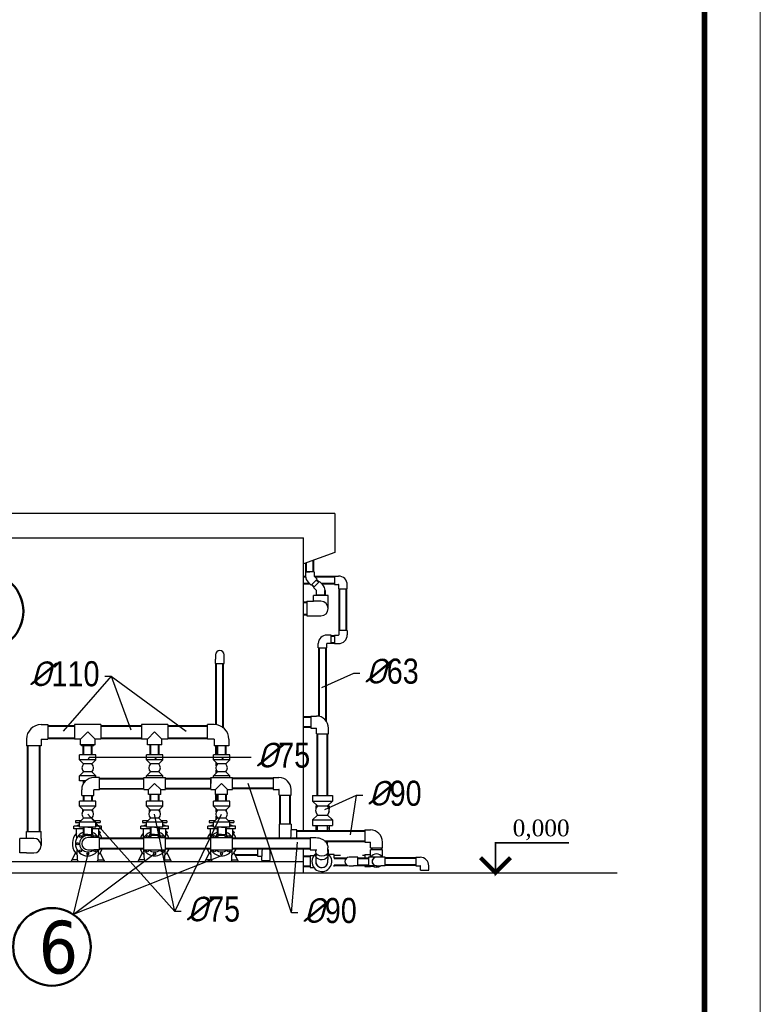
# Model space of a CAD drawing. Extents: x 4114239 to 5838486, y 780458 to 1383318.
# Tile 111 of 231: x 4361563 to 4368200, y 1090165 to 1098990. Entities that reach past the tile are written whole.
import ezdxf

# ---------------------------------------------------------------- set-up
doc = ezdxf.new("R2010")
doc.units = 0
doc.header["$MEASUREMENT"] = 0
for name, color, linetype, lineweight in [('1', 7, 'Continuous', 50), ('1-A', 1, 'Continuous', 40), ('линия40', 7, 'Continuous', 5), ('Основные', 160, 'Continuous', 40)]:
    doc.layers.add(name, color=color, linetype=linetype, lineweight=lineweight)
doc.layers.add('_AA-LEVEL', color=7, linetype='Continuous')
doc.styles.add('Nadpisi', font='times.ttf', dxfattribs={"height": 150})
doc.styles.add('ГОСТ 250', font='isocpeui.ttf', dxfattribs={"height": 300})

msp = doc.modelspace()

# ---------------------------------------------------------------- linework, layer by layer
for p, q in [((4364386.116, 1094564.4372), (4354626.116, 1094564.4372)), ((4364106.116, 1091718.122), (4364106.116, 1094344.4372)), ((4362382.366, 1093106.517), (4363056.1231, 1092611.8224)), ((4362382.366, 1093106.517), (4362559.3945, 1092625.9783)), ((4362186.6047, 1092377.2394), (4362172.7761, 1092355.3018)), ((4362786.3033, 1092377.2394), (4362772.4747, 1092355.3018)), ((4363386.2724, 1092377.2394), (4363372.4438, 1092355.3018)), ((4363998.4345, 1090984.4753), (4363610.1362, 1092144.8712)), ((4364579.547, 1092035.2799), (4364525.0236, 1091684.9953)), ((4362952.5514, 1090997.2886), (4362172.8112, 1091869.7459)), ((4362952.5514, 1090997.2886), (4362772.5097, 1091869.7459)), ((4364106.116, 1091444.4372), (4364106.116, 1091559.4372)), ((4362172.7761, 1091514.4372), (4362043.5447, 1090969.835)), ((4362043.5447, 1090969.835), (4362765.2647, 1091509.0504)), ((4363372.4438, 1091494.4372), (4362043.5447, 1090969.835)), ((4364106.116, 1091344.4372), (4364106.116, 1091444.4372))]:
    msp.add_line(p, q)
at = {"lineweight": 25}
for p, q in [((4364386.116, 1094564.4372), (4364386.116, 1094214.4372)), ((4364386.116, 1094214.4372), (4364106.116, 1094112.619))]:
    msp.add_line(p, q, dxfattribs=at)
at = {"linetype": 'Continuous', "extrusion": (0, 1, 0)}
for p, q in [((4354906.116, 1094344.4372), (4364106.116, 1094344.4372)), ((4364201.0805, 1094040.6084), (4364125.0813, 1094040.2651)), ((4364125.0813, 1094040.2651), (4364125.253, 1094002.2655)), ((4364131.7526, 1094040.4372), (4364163.1668, 1094040.4372)), ((4364201.0805, 1094040.6084), (4364201.2522, 1094002.6088)), ((4364174.9323, 1093921.4353), (4364147.9412, 1093948.1837)), ((4364174.9323, 1093921.4353), (4364228.4291, 1093975.4176)), ((4364228.4291, 1093975.4176), (4364201.438, 1094002.166)), ((4364250.7153, 1093953.573), (4364223.8452, 1093926.7029)), ((4364250.7153, 1093953.573), (4364277.5854, 1093926.7029)), ((4364382.9142, 1094002.4372), (4364382.9142, 1093964.4372)), ((4364382.9142, 1094002.4372), (4364420.9142, 1094002.4372)), ((4364382.9142, 1093964.4372), (4364382.9142, 1093926.4372)), ((4364223.8452, 1093926.7029), (4364196.9752, 1093899.8329)), ((4364196.9752, 1093899.8329), (4364223.8452, 1093872.9628)), ((4364224.029, 1093834.5192), (4364224.029, 1093872.5192)), ((4364382.9142, 1093926.4372), (4364420.9142, 1093926.4372)), ((4364422.1142, 1093887.2372), (4364422.1142, 1093925.2372)), ((4364422.1142, 1093887.2372), (4364498.1142, 1093887.2372)), ((4364498.1142, 1093887.2372), (4364498.1142, 1093925.2372)), ((4364135.429, 1093777.1994), (4364135.429, 1093711.6994)), ((4364135.429, 1093777.1994), (4364196.429, 1093777.1994)), ((4364262.029, 1093777.1994), (4364196.429, 1093777.1994)), ((4364262.029, 1093828.6994), (4364196.529, 1093828.6994)), ((4364196.529, 1093777.1994), (4364196.529, 1093828.6994)), ((4364224.029, 1093834.5192), (4364300.029, 1093834.5192)), ((4364327.529, 1093828.6994), (4364262.029, 1093828.6994)), ((4364327.529, 1093711.6994), (4364327.529, 1093828.6994)), ((4364135.429, 1093711.6994), (4364135.429, 1093646.1994)), ((4364135.429, 1093646.1994), (4364196.429, 1093646.1994)), ((4364196.429, 1093646.1994), (4364262.029, 1093646.1994)), ((4364498.1142, 1093513.7381), (4364422.1142, 1093513.7381)), ((4364422.1142, 1093513.7381), (4364422.1142, 1093475.7381)), ((4364498.1142, 1093513.7381), (4364498.1142, 1093475.7381)), ((4364353.6554, 1093474.5381), (4364315.6554, 1093474.5381)), ((4364353.6554, 1093398.5381), (4364353.6554, 1093474.5381)), ((4364382.9142, 1093474.5381), (4364382.9142, 1093436.5381)), ((4364382.9142, 1093474.5381), (4364420.9142, 1093474.5381)), ((4364382.9142, 1093436.5381), (4364382.9142, 1093398.5381)), ((4364238.4554, 1093359.3381), (4364238.4554, 1093397.3381)), ((4364238.4554, 1093359.3381), (4364314.4554, 1093359.3381)), ((4364314.4554, 1093359.3381), (4364314.4554, 1093397.3381)), ((4364353.6554, 1093398.5381), (4364315.6554, 1093398.5381)), ((4364382.9142, 1093398.5381), (4364420.9142, 1093398.5381)), ((4363318.116, 1093298.0437), (4363318.116, 1093258.8437)), ((4363318.116, 1093220.8437), (4363318.116, 1093258.8437)), ((4363394.116, 1093258.8437), (4363394.116, 1093298.0437)), ((4363394.116, 1093220.8437), (4363394.116, 1093258.8437)), ((4363318.116, 1093220.8437), (4363394.116, 1093220.8437)), ((4364171.3554, 1092748.4372), (4364171.3554, 1092694.4372)), ((4364171.3554, 1092748.4372), (4364222.3554, 1092748.4372)), ((4361755.285, 1092672.0415), (4361816.285, 1092672.0415)), ((4361816.285, 1092672.0415), (4361816.285, 1092606.5415)), ((4362055.5056, 1092672.0415), (4362055.5056, 1092541.0415)), ((4362289.5056, 1092672.0415), (4362055.5056, 1092672.0415)), ((4362289.5056, 1092672.0415), (4362289.5056, 1092541.0415)), ((4362655.4747, 1092672.0415), (4362655.4747, 1092541.0415)), ((4362889.4747, 1092672.0415), (4362655.4747, 1092672.0415)), ((4362889.4747, 1092672.0415), (4362889.4747, 1092541.0415)), ((4363245.5732, 1092541.0415), (4363245.5732, 1092672.0415)), ((4363306.5732, 1092672.0415), (4363245.5732, 1092672.0415)), ((4364171.3554, 1092694.4372), (4364171.3554, 1092640.4372)), ((4364171.3554, 1092640.4372), (4364222.3554, 1092640.4372)), ((4364222.4554, 1092589.3372), (4364222.4554, 1092640.3372)), ((4364330.4554, 1092589.3372), (4364330.4554, 1092640.3372)), ((4361624.185, 1092540.9415), (4361624.185, 1092479.9415)), ((4361755.185, 1092540.9415), (4361755.185, 1092479.9415)), ((4361755.285, 1092541.0415), (4361816.285, 1092541.0415)), ((4361816.285, 1092606.5415), (4361816.285, 1092541.0415)), ((4362107.0056, 1092541.0415), (4362055.5056, 1092541.0415)), ((4362172.5056, 1092606.5415), (4362107.0056, 1092541.0415)), ((4362107.0056, 1092489.5415), (4362107.0056, 1092541.0415)), ((4362238.0056, 1092541.0415), (4362172.5056, 1092606.5415)), ((4362238.0056, 1092489.5415), (4362238.0056, 1092541.0415)), ((4362289.5056, 1092541.0415), (4362238.0056, 1092541.0415)), ((4362706.9747, 1092541.0415), (4362655.4747, 1092541.0415)), ((4362772.4747, 1092606.5415), (4362706.9747, 1092541.0415)), ((4362706.9747, 1092489.5415), (4362706.9747, 1092541.0415)), ((4362837.9747, 1092541.0415), (4362772.4747, 1092606.5415)), ((4362837.9747, 1092489.5415), (4362837.9747, 1092541.0415)), ((4362889.4747, 1092541.0415), (4362837.9747, 1092541.0415)), ((4363306.5732, 1092541.0415), (4363245.5732, 1092541.0415)), ((4363306.6732, 1092540.9415), (4363306.6732, 1092479.9415)), ((4363437.6732, 1092540.9415), (4363437.6732, 1092479.9415)), ((4364222.4554, 1092589.3372), (4364330.4554, 1092589.3372)), ((4361689.685, 1092479.9415), (4361624.185, 1092479.9415)), ((4361755.185, 1092479.9415), (4361689.685, 1092479.9415)), ((4362238.0056, 1092489.5415), (4362107.0056, 1092489.5415)), ((4362117.7761, 1092479.9415), (4362117.7761, 1092489.5415)), ((4362227.7761, 1092479.9415), (4362117.7761, 1092479.9415)), ((4362227.7761, 1092479.9415), (4362227.7761, 1092489.5415)), ((4362837.9747, 1092489.5415), (4362706.9747, 1092489.5415)), ((4363437.6732, 1092479.9415), (4363306.6732, 1092479.9415)), ((4362246.7761, 1092399.3018), (4362098.7761, 1092399.3018)), ((4362098.7761, 1092355.3018), (4362098.7761, 1092399.3018)), ((4362246.7761, 1092355.3018), (4362098.7761, 1092355.3018)), ((4362135.7761, 1092319.3018), (4362098.7761, 1092355.3018)), ((4362209.7761, 1092319.3018), (4362246.7761, 1092355.3018)), ((4362246.7761, 1092355.3018), (4362246.7761, 1092399.3018)), ((4362846.4747, 1092399.3018), (4362698.4747, 1092399.3018)), ((4362698.4747, 1092355.3018), (4362698.4747, 1092399.3018)), ((4362846.4747, 1092355.3018), (4362698.4747, 1092355.3018)), ((4362735.4747, 1092319.3018), (4362698.4747, 1092355.3018)), ((4362809.4747, 1092319.3018), (4362846.4747, 1092355.3018)), ((4362846.4747, 1092355.3018), (4362846.4747, 1092399.3018)), ((4363446.4438, 1092399.3018), (4363298.4438, 1092399.3018)), ((4363298.4438, 1092355.3018), (4363298.4438, 1092399.3018)), ((4363446.4438, 1092355.3018), (4363298.4438, 1092355.3018)), ((4363335.4438, 1092319.3018), (4363298.4438, 1092355.3018)), ((4363409.4438, 1092319.3018), (4363446.4438, 1092355.3018)), ((4363446.4438, 1092355.3018), (4363446.4438, 1092399.3018)), ((4362135.7761, 1092319.3018), (4362135.7754, 1092319.3011)), ((4362209.7761, 1092319.3018), (4362135.7761, 1092319.3018)), ((4362209.7761, 1092319.3018), (4362209.7768, 1092319.3011)), ((4362735.4747, 1092319.3018), (4362735.474, 1092319.3011)), ((4362809.4747, 1092319.3018), (4362735.4747, 1092319.3018)), ((4362809.4747, 1092319.3018), (4362809.4754, 1092319.3011)), ((4363324.616, 1092302.732), (4363324.616, 1092329.8369)), ((4363324.616, 1092236.7666), (4363324.616, 1092263.8716)), ((4363335.4438, 1092319.3018), (4363335.4431, 1092319.3011)), ((4363409.4438, 1092319.3018), (4363335.4438, 1092319.3018)), ((4363409.4438, 1092319.3018), (4363409.4445, 1092319.3011)), ((4362135.7761, 1092247.3018), (4362098.7761, 1092211.3018)), ((4362246.7761, 1092211.3018), (4362098.7761, 1092211.3018)), ((4362098.7761, 1092167.3018), (4362098.7761, 1092211.3018)), ((4362209.7761, 1092247.3018), (4362135.7761, 1092247.3018)), ((4362209.7761, 1092247.3018), (4362246.7761, 1092211.3018)), ((4362277.8761, 1092196.2987), (4362226.8761, 1092196.2987)), ((4362246.7761, 1092196.2987), (4362246.7761, 1092211.3018)), ((4362277.8761, 1092088.2987), (4362277.8761, 1092196.2987)), ((4362675.5091, 1092089.5906), (4362675.5091, 1092197.5906)), ((4362675.5091, 1092197.5906), (4362869.5091, 1092197.5906)), ((4362735.4747, 1092247.3018), (4362698.4747, 1092211.3018)), ((4362846.4747, 1092211.3018), (4362698.4747, 1092211.3018)), ((4362698.4747, 1092197.5906), (4362698.4747, 1092211.3018)), ((4362809.4747, 1092247.3018), (4362735.4747, 1092247.3018)), ((4362809.4747, 1092247.3018), (4362846.4747, 1092211.3018)), ((4362846.4747, 1092197.5906), (4362846.4747, 1092211.3018)), ((4362869.5091, 1092089.5906), (4362869.5091, 1092197.5906)), ((4363275.391, 1092188.5306), (4363275.4438, 1092143.5606)), ((4363275.4438, 1092089.5906), (4363275.4438, 1092197.5906)), ((4363275.4438, 1092197.5906), (4363469.4438, 1092197.5906)), ((4363335.4438, 1092247.3018), (4363298.4438, 1092211.3018)), ((4363446.4438, 1092211.3018), (4363298.4438, 1092211.3018)), ((4363298.4438, 1092197.5906), (4363298.4438, 1092211.3018)), ((4363409.4438, 1092247.3018), (4363335.4438, 1092247.3018)), ((4363409.4438, 1092247.3018), (4363446.4438, 1092211.3018)), ((4363446.4438, 1092197.5906), (4363446.4438, 1092211.3018)), ((4363469.4438, 1092089.5906), (4363469.4438, 1092197.5906)), ((4363835.843, 1092197.5906), (4363835.843, 1092143.5906)), ((4363835.843, 1092197.5906), (4363886.843, 1092197.5906)), ((4362153.1991, 1092167.3018), (4362098.7761, 1092167.3018)), ((4362118.7761, 1092037.1987), (4362118.7761, 1092088.1987)), ((4362135.2761, 1092145.6012), (4362135.2761, 1092167.3018)), ((4362226.7761, 1092037.1987), (4362226.7761, 1092088.1987)), ((4362277.8761, 1092088.2987), (4362226.8761, 1092088.2987)), ((4362277.9294, 1092097.3586), (4362277.8761, 1092142.6896)), ((4362675.5091, 1092089.5906), (4362718.5091, 1092089.5906)), ((4362772.5091, 1092143.5906), (4362718.5091, 1092089.5906)), ((4362718.5091, 1092046.5906), (4362718.5091, 1092089.5906)), ((4362826.5091, 1092089.5906), (4362772.5091, 1092143.5906)), ((4362826.5091, 1092046.5906), (4362826.5091, 1092089.5906)), ((4362826.5091, 1092089.5906), (4362869.5091, 1092089.5906)), ((4363275.4438, 1092089.5906), (4363318.4438, 1092089.5906)), ((4363372.4438, 1092143.5906), (4363318.4438, 1092089.5906)), ((4363318.4438, 1092046.5906), (4363318.4438, 1092089.5906)), ((4363426.4438, 1092089.5906), (4363372.4438, 1092143.5906)), ((4363426.4438, 1092046.5906), (4363426.4438, 1092089.5906)), ((4363426.4438, 1092089.5906), (4363469.4438, 1092089.5906)), ((4363835.843, 1092143.5906), (4363835.843, 1092089.5906)), ((4363835.843, 1092089.5906), (4363886.843, 1092089.5906)), ((4363886.943, 1092038.4906), (4363886.943, 1092089.4906)), ((4363994.943, 1092038.4906), (4363994.943, 1092089.4906)), ((4362118.7761, 1092037.1987), (4362226.7761, 1092037.1987)), ((4362826.5091, 1092046.5906), (4362718.5091, 1092046.5906)), ((4363426.4438, 1092046.5906), (4363318.4438, 1092046.5906)), ((4363327.4774, 1092045.2987), (4363327.4774, 1092046.5906)), ((4363417.4774, 1092045.2987), (4363327.4774, 1092045.2987)), ((4363417.4774, 1092045.2987), (4363417.4774, 1092046.5906)), ((4363886.943, 1092038.4906), (4363994.943, 1092038.4906)), ((4364186.9554, 1092036.8), (4364365.9554, 1092036.8)), ((4364186.9554, 1092036.8), (4364186.9554, 1091985.8)), ((4364365.9554, 1092036.8), (4364365.9554, 1091985.8)), ((4362246.8097, 1091985.7459), (4362098.8097, 1091985.7459)), ((4362098.8097, 1091941.7459), (4362098.8097, 1091985.7459)), ((4362246.8097, 1091941.7459), (4362098.8097, 1091941.7459)), ((4362135.8097, 1091905.7459), (4362098.8097, 1091941.7459)), ((4362127.7761, 1091894.9847), (4362127.7761, 1091913.5624)), ((4362210.3027, 1091985.7519), (4362172.8062, 1091985.7459)), ((4362188.9116, 1091985.7459), (4362188.9124, 1091985.7485)), ((4362209.8097, 1091905.7459), (4362246.8097, 1091941.7459)), ((4362217.7761, 1091895.1043), (4362217.7761, 1091913.497)), ((4362246.8097, 1091941.7459), (4362246.8097, 1091985.7459)), ((4362846.5083, 1091985.7459), (4362698.5083, 1091985.7459)), ((4362698.5083, 1091941.7459), (4362698.5083, 1091985.7459)), ((4362846.5083, 1091941.7459), (4362698.5083, 1091941.7459)), ((4362735.5083, 1091905.7459), (4362698.5083, 1091941.7459)), ((4362727.4747, 1091894.9847), (4362727.4747, 1091913.5624)), ((4362772.5084, 1091985.7459), (4362735.0085, 1091985.7461)), ((4362756.3392, 1091985.7459), (4362756.3391, 1091985.746)), ((4362809.5083, 1091905.7459), (4362846.5083, 1091941.7459)), ((4362817.4747, 1091895.1043), (4362817.4747, 1091913.497)), ((4362846.5083, 1091941.7459), (4362846.5083, 1091985.7459)), ((4363446.4774, 1091985.7459), (4363298.4774, 1091985.7459)), ((4363298.4774, 1091941.7459), (4363298.4774, 1091985.7459)), ((4363446.4774, 1091941.7459), (4363298.4774, 1091941.7459)), ((4363335.4774, 1091905.7459), (4363298.4774, 1091941.7459)), ((4363324.616, 1091889.0931), (4363324.616, 1091916.3138)), ((4363327.4438, 1091894.9847), (4363327.4438, 1091913.5624)), ((4363409.4774, 1091905.7459), (4363446.4774, 1091941.7459)), ((4363417.4438, 1091895.1043), (4363417.4438, 1091913.497)), ((4363446.4774, 1091941.7459), (4363446.4774, 1091985.7459)), ((4364186.9554, 1091985.8), (4364365.9554, 1091985.8)), ((4364231.7054, 1091944.05), (4364186.9554, 1091985.8)), ((4364216.4554, 1091944.8328), (4364230.8663, 1091944.8328)), ((4364216.4554, 1091944.8328), (4364216.4554, 1091914.3694)), ((4364231.7054, 1091944.05), (4364231.7047, 1091944.0492)), ((4364231.7054, 1091944.05), (4364321.2054, 1091944.05)), ((4364321.2054, 1091944.05), (4364365.9554, 1091985.8)), ((4364321.2054, 1091944.05), (4364321.2061, 1091944.0492)), ((4364322.0445, 1091944.8328), (4364336.4554, 1091944.8328)), ((4364336.4554, 1091944.8328), (4364336.4554, 1091914.3694)), ((4362135.8097, 1091833.7459), (4362098.8097, 1091797.7459)), ((4362135.2671, 1091834.3122), (4362135.2669, 1091833.2177)), ((4362135.8097, 1091905.7459), (4362135.809, 1091905.7452)), ((4362209.8097, 1091905.7459), (4362135.8097, 1091905.7459)), ((4362209.8097, 1091833.7459), (4362135.8097, 1091833.7459)), ((4362209.8097, 1091905.7459), (4362209.8104, 1091905.7452)), ((4362209.8097, 1091833.7459), (4362246.8097, 1091797.7459)), ((4362210.2671, 1091834.222), (4362210.2669, 1091833.3011)), ((4362735.5083, 1091833.7459), (4362698.5083, 1091797.7459)), ((4362734.9656, 1091834.3122), (4362734.9654, 1091833.2177)), ((4362735.5083, 1091905.7459), (4362735.5076, 1091905.7452)), ((4362809.5083, 1091905.7459), (4362735.5083, 1091905.7459)), ((4362809.5083, 1091833.7459), (4362735.5083, 1091833.7459)), ((4362809.5083, 1091905.7459), (4362809.509, 1091905.7452)), ((4362809.5083, 1091833.7459), (4362846.5083, 1091797.7459)), ((4362809.9656, 1091834.222), (4362809.9654, 1091833.3011)), ((4363335.4774, 1091833.7459), (4363298.4774, 1091797.7459)), ((4363324.616, 1091823.178), (4363324.616, 1091850.3987)), ((4363334.9348, 1091834.3122), (4363334.9345, 1091833.2177)), ((4363335.4774, 1091905.7459), (4363335.4767, 1091905.7452)), ((4363409.4774, 1091905.7459), (4363335.4774, 1091905.7459)), ((4363409.4774, 1091833.7459), (4363335.4774, 1091833.7459)), ((4363409.4774, 1091905.7459), (4363409.4781, 1091905.7452)), ((4363409.4774, 1091833.7459), (4363446.4774, 1091797.7459)), ((4363409.9347, 1091834.222), (4363409.9346, 1091833.3011)), ((4364231.7054, 1091860.55), (4364186.9554, 1091818.8)), ((4364216.4554, 1091890.2306), (4364216.4554, 1091886.7903)), ((4364216.4554, 1091886.7903), (4364217.2513, 1091886.7903)), ((4364217.5558, 1091885.6716), (4364216.4554, 1091886.7903)), ((4364231.7054, 1091860.55), (4364321.2054, 1091860.55)), ((4364321.2054, 1091860.55), (4364365.9554, 1091818.8)), ((4364335.355, 1091885.6716), (4364336.4554, 1091886.7903)), ((4364335.6595, 1091886.7903), (4364336.4554, 1091886.7903)), ((4364336.4554, 1091890.2306), (4364336.4554, 1091886.7903)), ((4362098.8097, 1091760.6723), (4362048.7057, 1091760.6723)), ((4362048.7057, 1091738.8918), (4362048.7057, 1091760.6723)), ((4362135.2969, 1091738.8918), (4362048.7057, 1091738.8918)), ((4362110.8257, 1091809.4372), (4362062.7761, 1091809.4372)), ((4362062.7761, 1091809.4372), (4362062.7761, 1091794.4372)), ((4362062.7761, 1091794.4372), (4362098.8097, 1091794.4372)), ((4362073.5023, 1091685.1822), (4362073.5023, 1091738.8918)), ((4362246.8097, 1091797.7459), (4362098.8097, 1091797.7459)), ((4362098.8097, 1091753.7459), (4362098.8097, 1091797.7459)), ((4362246.8097, 1091753.7459), (4362098.8097, 1091753.7459)), ((4362172.805, 1091753.7459), (4362210.3002, 1091753.7377)), ((4362296.8465, 1091738.8918), (4362210.2969, 1091738.8918)), ((4362282.7761, 1091809.4372), (4362234.7937, 1091809.4372)), ((4362246.8097, 1091753.7459), (4362246.8097, 1091797.7459)), ((4362246.8097, 1091794.4372), (4362282.7761, 1091794.4372)), ((4362296.8465, 1091760.6723), (4362246.8097, 1091760.6723)), ((4362272.0499, 1091685.1822), (4362272.0499, 1091738.8918)), ((4362282.7761, 1091809.4372), (4362282.7761, 1091794.4372)), ((4362296.8465, 1091738.8918), (4362296.8465, 1091760.6723)), ((4362698.5083, 1091760.6723), (4362648.4042, 1091760.6723)), ((4362648.4042, 1091738.8918), (4362648.4042, 1091760.6723)), ((4362734.9955, 1091738.8918), (4362648.4042, 1091738.8918)), ((4362710.5243, 1091809.4372), (4362662.4747, 1091809.4372)), ((4362662.4747, 1091809.4372), (4362662.4747, 1091794.4372)), ((4362662.4747, 1091794.4372), (4362698.5083, 1091794.4372)), ((4362673.2009, 1091685.1822), (4362673.2009, 1091738.8918)), ((4362846.5083, 1091797.7459), (4362698.5083, 1091797.7459)), ((4362698.5083, 1091753.7459), (4362698.5083, 1091797.7459)), ((4362846.5083, 1091753.7459), (4362698.5083, 1091753.7459)), ((4362772.5035, 1091753.7459), (4362809.9987, 1091753.7377)), ((4362896.5451, 1091738.8918), (4362809.9955, 1091738.8918)), ((4362882.4747, 1091809.4372), (4362834.4923, 1091809.4372)), ((4362846.5083, 1091753.7459), (4362846.5083, 1091797.7459)), ((4362846.5083, 1091794.4372), (4362882.4747, 1091794.4372)), ((4362896.5451, 1091760.6723), (4362846.5083, 1091760.6723)), ((4362871.7485, 1091685.1822), (4362871.7485, 1091738.8918)), ((4362882.4747, 1091809.4372), (4362882.4747, 1091794.4372)), ((4362896.5451, 1091738.8918), (4362896.5451, 1091760.6723)), ((4363298.4774, 1091760.6723), (4363248.3734, 1091760.6723)), ((4363248.3734, 1091738.8918), (4363248.3734, 1091760.6723)), ((4363334.9646, 1091738.8918), (4363248.3734, 1091738.8918)), ((4363310.4934, 1091809.4372), (4363262.4438, 1091809.4372)), ((4363262.4438, 1091809.4372), (4363262.4438, 1091794.4372)), ((4363262.4438, 1091794.4372), (4363298.4774, 1091794.4372)), ((4363273.17, 1091685.1822), (4363273.17, 1091738.8918)), ((4363446.4774, 1091797.7459), (4363298.4774, 1091797.7459)), ((4363298.4774, 1091753.7459), (4363298.4774, 1091797.7459)), ((4363446.4774, 1091753.7459), (4363298.4774, 1091753.7459)), ((4363372.4726, 1091753.7459), (4363409.9678, 1091753.7377)), ((4363496.5142, 1091738.8918), (4363409.9646, 1091738.8918)), ((4363482.4438, 1091809.4372), (4363434.4614, 1091809.4372)), ((4363446.4774, 1091753.7459), (4363446.4774, 1091797.7459)), ((4363446.4774, 1091794.4372), (4363482.4438, 1091794.4372)), ((4363496.5142, 1091760.6723), (4363446.4774, 1091760.6723)), ((4363471.7176, 1091685.1822), (4363471.7176, 1091738.8918)), ((4363482.4438, 1091809.4372), (4363482.4438, 1091794.4372)), ((4363496.5142, 1091738.8918), (4363496.5142, 1091760.6723)), ((4363994.943, 1091778.222), (4363886.943, 1091778.222)), ((4363886.943, 1091778.222), (4363886.943, 1091727.222)), ((4363994.943, 1091778.222), (4363994.943, 1091727.222)), ((4364186.9554, 1091818.8), (4364365.9554, 1091818.8)), ((4364186.9554, 1091818.8), (4364186.9554, 1091767.8)), ((4364186.9554, 1091767.8), (4364365.9554, 1091767.8)), ((4364216.4554, 1091767.8), (4364216.4554, 1091746.8328)), ((4364216.4554, 1091746.8328), (4364231.4554, 1091746.8328)), ((4364216.4554, 1091746.8328), (4364216.4554, 1091726.7903)), ((4364231.4554, 1091718.122), (4364231.4554, 1091767.8)), ((4364321.4554, 1091718.122), (4364321.4554, 1091767.8)), ((4364321.4554, 1091746.8328), (4364336.4554, 1091746.8328)), ((4364336.4554, 1091767.8), (4364336.4554, 1091746.8328)), ((4364336.4554, 1091746.8328), (4364336.4554, 1091726.7903)), ((4364365.9554, 1091818.8), (4364365.9554, 1091767.8)), ((4361563.085, 1091521.1504), (4361563.085, 1091652.1504)), ((4361624.085, 1091652.1504), (4361563.085, 1091652.1504)), ((4361689.685, 1091652.1504), (4361624.085, 1091652.1504)), ((4361624.185, 1091713.2504), (4361755.185, 1091713.2504)), ((4361624.185, 1091652.2504), (4361624.185, 1091713.2504)), ((4361624.185, 1091652.1504), (4361624.185, 1091652.2504)), ((4361755.185, 1091652.2504), (4361755.185, 1091713.2504)), ((4361755.185, 1091652.2504), (4361755.185, 1091586.6504)), ((4362074.3463, 1091653.5449), (4362073.5023, 1091685.1822)), ((4362127.7761, 1091687.4372), (4362172.7761, 1091687.4372)), ((4362127.7761, 1091687.4372), (4362127.7761, 1091663.1824)), ((4362172.7809, 1091687.4372), (4362135.2857, 1091687.4453)), ((4362172.7761, 1091687.4372), (4362217.7761, 1091687.4372)), ((4362226.8761, 1091658.4372), (4362172.7761, 1091658.4372)), ((4362217.7761, 1091687.4372), (4362217.7761, 1091663.1824)), ((4362277.8761, 1091658.4372), (4362226.8761, 1091658.4372)), ((4362271.3364, 1091658.4372), (4362272.0499, 1091685.1822)), ((4362278.5343, 1091712.2727), (4362272.0499, 1091717.2309)), ((4362272.0499, 1091703.7923), (4362278.5343, 1091712.2727)), ((4362277.8761, 1091550.4372), (4362277.8761, 1091658.4372)), ((4362288.3439, 1091704.7721), (4362278.5343, 1091712.2727)), ((4362278.7957, 1091692.2848), (4362288.3439, 1091704.7721)), ((4362674.0449, 1091653.5449), (4362673.2009, 1091685.1822)), ((4362675.4747, 1091604.4372), (4362675.4747, 1091658.4372)), ((4362675.4747, 1091658.4372), (4362869.4747, 1091658.4372)), ((4362727.4747, 1091687.4372), (4362772.4747, 1091687.4372)), ((4362727.4747, 1091687.4372), (4362727.4747, 1091663.1824)), ((4362772.4795, 1091687.4372), (4362734.9843, 1091687.4453)), ((4362772.4747, 1091687.4372), (4362817.4747, 1091687.4372)), ((4362817.4747, 1091687.4372), (4362817.4747, 1091663.1824)), ((4362869.4747, 1091604.4372), (4362869.4747, 1091658.4372)), ((4362870.9045, 1091653.5449), (4362871.7485, 1091685.1822)), ((4362878.2329, 1091712.2727), (4362871.7485, 1091717.2309)), ((4362871.7485, 1091703.7923), (4362878.2329, 1091712.2727)), ((4362888.0424, 1091704.7721), (4362878.2329, 1091712.2727)), ((4362878.4943, 1091692.2848), (4362888.0424, 1091704.7721)), ((4363274.014, 1091653.5449), (4363273.17, 1091685.1822)), ((4363275.4438, 1091604.4372), (4363275.4438, 1091658.4372)), ((4363275.4438, 1091658.4372), (4363469.4438, 1091658.4372)), ((4363327.4438, 1091687.4372), (4363372.4438, 1091687.4372)), ((4363327.4438, 1091687.4372), (4363327.4438, 1091663.1824)), ((4363372.4486, 1091687.4372), (4363334.9534, 1091687.4453)), ((4363372.4438, 1091687.4372), (4363417.4438, 1091687.4372)), ((4363417.4438, 1091687.4372), (4363417.4438, 1091663.1824)), ((4363469.4438, 1091604.4372), (4363469.4438, 1091658.4372)), ((4363470.8736, 1091653.5449), (4363471.7176, 1091685.1822)), ((4363478.202, 1091712.2727), (4363471.7176, 1091717.2309)), ((4363471.7176, 1091703.7923), (4363478.202, 1091712.2727)), ((4363488.0116, 1091704.7721), (4363478.202, 1091712.2727)), ((4363478.4634, 1091692.2848), (4363488.0116, 1091704.7721)), ((4363886.943, 1091727.222), (4363886.943, 1091673.122)), ((4363994.943, 1091673.122), (4363994.943, 1091727.222)), ((4363994.943, 1091727.122), (4363995.043, 1091727.122)), ((4364046.043, 1091727.122), (4363995.043, 1091727.122)), ((4364046.043, 1091649.4372), (4364046.043, 1091727.122)), ((4364165.8357, 1091658.4372), (4364165.8357, 1091641.2217)), ((4364165.8357, 1091658.4372), (4364216.8357, 1091658.4372)), ((4364216.4554, 1091726.7903), (4364231.4554, 1091726.7903)), ((4364321.4554, 1091726.7903), (4364336.4554, 1091726.7903)), ((4364655.1199, 1091727.122), (4364655.1199, 1091673.122)), ((4364655.1199, 1091727.122), (4364706.1199, 1091727.122)), ((4364655.1199, 1091673.122), (4364655.1199, 1091619.122)), ((4362075.8083, 1091598.7407), (4362075.5145, 1091609.754)), ((4362675.4747, 1091550.4372), (4362675.4747, 1091604.4372)), ((4362869.4747, 1091550.4372), (4362869.4747, 1091604.4372)), ((4363275.4438, 1091550.4372), (4363275.4438, 1091604.4372)), ((4363469.4438, 1091550.4372), (4363469.4438, 1091604.4372)), ((4363693.7187, 1091559.4372), (4363693.7187, 1091531.5993)), ((4364165.8357, 1091641.2217), (4364165.8357, 1091550.4372)), ((4364321.4554, 1091590.8352), (4364321.4554, 1091628.122)), ((4364324.9357, 1091532.8435), (4364324.9357, 1091567.5845)), ((4364655.1199, 1091619.122), (4364706.1199, 1091619.122)), ((4364706.2199, 1091568.022), (4364706.2199, 1091619.022)), ((4364706.2199, 1091568.022), (4364814.2199, 1091568.022)), ((4364814.2199, 1091568.022), (4364814.2199, 1091619.022)), ((4361624.085, 1091521.1504), (4361563.085, 1091521.1504)), ((4361624.085, 1091521.1504), (4361689.685, 1091521.1504)), ((4362062.4018, 1091522.1275), (4362030.9354, 1091459.4372)), ((4362077.1579, 1091548.1493), (4362077.1045, 1091550.1514)), ((4362080.5409, 1091457.4341), (4362077.1579, 1091548.1493)), ((4362172.7761, 1091550.4372), (4362226.8761, 1091550.4372)), ((4362277.8761, 1091550.4372), (4362226.8761, 1091550.4372)), ((4362265.0113, 1091457.4341), (4362268.3943, 1091548.1493)), ((4362268.3943, 1091548.1493), (4362268.4477, 1091550.1514)), ((4362283.1504, 1091522.1275), (4362314.6168, 1091459.4372)), ((4362662.1004, 1091522.1275), (4362630.634, 1091459.4372)), ((4362675.4747, 1091550.4372), (4362869.4747, 1091550.4372)), ((4362676.8565, 1091548.1493), (4362676.8031, 1091550.1514)), ((4362680.2394, 1091457.4341), (4362676.8565, 1091548.1493)), ((4362864.7099, 1091457.4341), (4362868.0929, 1091548.1493)), ((4362868.0929, 1091548.1493), (4362868.1463, 1091550.1514)), ((4362882.849, 1091522.1275), (4362914.3154, 1091459.4372)), ((4363262.0695, 1091522.1275), (4363230.6031, 1091459.4372)), ((4363275.4438, 1091550.4372), (4363469.4438, 1091550.4372)), ((4363276.8256, 1091548.1493), (4363276.7722, 1091550.1514)), ((4363280.2086, 1091457.4341), (4363276.8256, 1091548.1493)), ((4363464.679, 1091457.4341), (4363468.062, 1091548.1493)), ((4363468.062, 1091548.1493), (4363468.1154, 1091550.1514)), ((4363482.8181, 1091522.1275), (4363514.2845, 1091459.4372)), ((4363693.7187, 1091531.5993), (4363693.7187, 1091493.5993)), ((4363693.7187, 1091493.5993), (4363731.7187, 1091493.5993)), ((4363732.9187, 1091493.5993), (4363731.7187, 1091493.5993)), ((4363732.9187, 1091531.5993), (4363732.9187, 1091492.3993)), ((4363732.9187, 1091454.3993), (4363732.9187, 1091492.3993)), ((4363808.9187, 1091492.3993), (4363808.9187, 1091531.5993)), ((4363808.9187, 1091454.3993), (4363808.9187, 1091492.3993)), ((4364165.8357, 1091550.4372), (4364216.8357, 1091550.4372)), ((4364165.8457, 1091498.4372), (4364165.8457, 1091444.4372)), ((4364165.8457, 1091498.4372), (4364199.5717, 1091498.4372)), ((4364216.4357, 1091498.1773), (4364216.4357, 1091462.1148)), ((4364216.9357, 1091532.8435), (4364216.9357, 1091550.437)), ((4364225.9357, 1091497.3118), (4364225.9357, 1091510.9905)), ((4364315.9357, 1091497.3118), (4364315.9357, 1091510.9905)), ((4364330.4554, 1091549.4755), (4364324.9357, 1091549.4755)), ((4364325.4357, 1091498.1773), (4364325.4357, 1091462.1148)), ((4364330.4554, 1091511.2866), (4364330.4554, 1091549.4755)), ((4364381.5554, 1091506.4755), (4364335.4553, 1091506.4755)), ((4364381.5554, 1091475.9372), (4364381.5554, 1091506.4755)), ((4364437.092, 1091497.4755), (4364381.5554, 1091497.4755)), ((4364555.14, 1091482.4372), (4364515.94, 1091482.4372)), ((4364593.14, 1091482.4372), (4364555.14, 1091482.4372)), ((4364593.14, 1091406.4372), (4364593.14, 1091482.4372)), ((4364655.1199, 1091497.4755), (4364635.092, 1091497.4755)), ((4364655.1199, 1091506.4755), (4364655.1199, 1091475.9372)), ((4364655.1199, 1091506.4755), (4364706.1199, 1091506.4755)), ((4364689.2199, 1091483.4372), (4364689.2199, 1091405.4372)), ((4364760.2199, 1091483.4372), (4364689.2199, 1091483.4372)), ((4364706.1199, 1091506.4755), (4364706.2199, 1091506.4755)), ((4364814.2199, 1091549.4755), (4364706.2199, 1091549.4755)), ((4364706.2199, 1091483.4372), (4364706.2199, 1091549.4755)), ((4364799.4199, 1091482.4372), (4364760.2199, 1091482.4372)), ((4364837.4199, 1091482.4372), (4364799.4199, 1091482.4372)), ((4364814.2199, 1091482.4372), (4364814.2199, 1091549.4755)), ((4364837.4199, 1091406.4372), (4364837.4199, 1091482.4372)), ((4365114.3376, 1091482.4372), (4365114.3376, 1091444.4372)), ((4365114.3376, 1091482.4372), (4365152.3376, 1091482.4372)), ((4354906.116, 1091444.4372), (4364106.116, 1091444.4372)), ((4362030.9354, 1091459.4372), (4362023.4064, 1091444.4372)), ((4362080.4662, 1091459.4372), (4362030.9354, 1091459.4372)), ((4362265.086, 1091459.4372), (4362314.6168, 1091459.4372)), ((4362314.6168, 1091459.4372), (4362322.1458, 1091444.4372)), ((4362630.634, 1091459.4372), (4362623.105, 1091444.4372)), ((4362680.1647, 1091459.4372), (4362630.634, 1091459.4372)), ((4362864.7846, 1091459.4372), (4362914.3154, 1091459.4372)), ((4362914.3154, 1091459.4372), (4362921.8444, 1091444.4372)), ((4363230.6031, 1091459.4372), (4363223.0741, 1091444.4372)), ((4363280.1339, 1091459.4372), (4363230.6031, 1091459.4372)), ((4363464.7537, 1091459.4372), (4363514.2845, 1091459.4372)), ((4363514.2845, 1091459.4372), (4363521.8135, 1091444.4372)), ((4363732.9187, 1091454.3993), (4363808.9187, 1091454.3993)), ((4364106.116, 1091344.4372), (4364106.116, 1091444.4372)), ((4364165.8457, 1091444.4372), (4364165.8457, 1091390.4372)), ((4364165.8457, 1091390.4372), (4364199.5717, 1091390.4372)), ((4364216.4357, 1091462.1148), (4364216.4357, 1091444.4372)), ((4364325.4357, 1091444.4372), (4364325.4357, 1091462.1148)), ((4364381.5554, 1091398.4755), (4364381.5554, 1091412.9372)), ((4364437.092, 1091407.4755), (4364381.5554, 1091407.4755)), ((4364515.94, 1091406.4372), (4364555.14, 1091406.4372)), ((4364593.14, 1091406.4372), (4364555.14, 1091406.4372)), ((4364655.1199, 1091407.4755), (4364635.092, 1091407.4755)), ((4364655.1199, 1091412.9372), (4364655.1199, 1091398.4755)), ((4364655.1199, 1091398.4755), (4364706.1199, 1091398.4755)), ((4364760.2199, 1091405.4372), (4364689.2199, 1091405.4372)), ((4364734.0665, 1091398.4755), (4364706.1199, 1091398.4755)), ((4364760.2199, 1091406.4372), (4364799.4199, 1091406.4372)), ((4364837.4199, 1091406.4372), (4364799.4199, 1091406.4372)), ((4365114.3376, 1091444.4372), (4365114.3376, 1091406.4372)), ((4365114.3376, 1091406.4372), (4365152.3376, 1091406.4372)), ((4365153.5376, 1091367.2372), (4365153.5376, 1091405.2372)), ((4365229.5376, 1091367.2372), (4365229.5376, 1091405.2372)), ((4354166.1061, 1091344.4372), (4366916.15, 1091344.4372)), ((4365153.5376, 1091367.2372), (4365229.5376, 1091367.2372))]:
    msp.add_line(p, q, dxfattribs=at)
at = {"linetype": 'Continuous', "lineweight": 40, "extrusion": (0, 1, 0)}
for p, q in [((4364131.7526, 1094040.4372), (4364131.7526, 1094121.9414)), ((4364194.7526, 1094040.5798), (4364194.7526, 1094144.8505)), ((4364125.5434, 1093995.9372), (4364106.116, 1093995.9372)), ((4364382.9142, 1093995.9372), (4364207.7233, 1093995.9372)), ((4364245.9979, 1093948.8557), (4364223.8537, 1093970.8007)), ((4364163.326, 1093932.9372), (4364106.116, 1093932.9372)), ((4364201.4498, 1093904.3075), (4364179.5077, 1093926.0522)), ((4364382.9142, 1093932.9372), (4364271.3511, 1093932.9372)), ((4364300.029, 1093834.5192), (4364300.029, 1093872.5192)), ((4364428.6142, 1093513.7381), (4364428.6142, 1093887.2372)), ((4364491.6142, 1093513.7381), (4364491.6142, 1093887.2372)), ((4364135.429, 1093766.6994), (4364106.116, 1093766.6994)), ((4364230.529, 1093834.5192), (4364230.529, 1093828.6994)), ((4364293.529, 1093834.5192), (4364293.529, 1093828.6994)), ((4364135.429, 1093656.6994), (4364106.116, 1093656.6994)), ((4364353.6554, 1093468.0381), (4364382.9142, 1093468.0381)), ((4364244.9554, 1093359.3381), (4364244.9554, 1092746.0483)), ((4364307.9554, 1093359.3381), (4364307.9554, 1092706.3542)), ((4364353.6554, 1093405.0381), (4364382.9142, 1093405.0381)), ((4363324.616, 1092670.794), (4363324.616, 1093220.8437)), ((4363387.616, 1092643.9914), (4363387.616, 1093220.8437)), ((4364171.3554, 1092739.4372), (4364106.116, 1092739.4372)), ((4361816.285, 1092661.5415), (4362055.5056, 1092661.5415)), ((4362289.5056, 1092661.5415), (4362655.4747, 1092661.5415)), ((4362889.4747, 1092661.5415), (4363245.5732, 1092661.5415)), ((4364171.3554, 1092649.4372), (4364106.116, 1092649.4372)), ((4361816.285, 1092551.5415), (4362055.5056, 1092551.5415)), ((4362289.5056, 1092551.5415), (4362655.4747, 1092551.5415)), ((4362889.4747, 1092551.5415), (4363245.5732, 1092551.5415)), ((4364231.4554, 1092036.8), (4364231.4554, 1092589.3372)), ((4364321.4554, 1092036.8), (4364321.4554, 1092589.3372)), ((4361634.685, 1091713.2504), (4361634.685, 1092479.9415)), ((4361744.685, 1091713.2504), (4361744.685, 1092479.9415)), ((4362135.2761, 1092399.3018), (4362135.2761, 1092479.9415)), ((4362210.2761, 1092399.3018), (4362210.2761, 1092479.9415)), ((4362734.9747, 1092399.3018), (4362734.9747, 1092489.5415)), ((4362809.9747, 1092399.3018), (4362809.9747, 1092489.5415)), ((4363324.616, 1092399.3018), (4363324.616, 1092479.9415)), ((4363334.9438, 1092399.3018), (4363334.9438, 1092479.9415)), ((4363409.9438, 1092399.3018), (4363409.9438, 1092479.9415)), ((4362277.8761, 1092187.3586), (4362675.5091, 1092187.8258)), ((4362869.5091, 1092188.0537), (4363275.391, 1092188.5306)), ((4363835.843, 1092188.5906), (4363469.4438, 1092188.5906)), ((4362277.9294, 1092097.3586), (4362675.5091, 1092097.8257)), ((4362869.5091, 1092098.0537), (4363275.4438, 1092098.5306)), ((4363835.843, 1092098.5906), (4363469.4438, 1092098.5906)), ((4362135.2945, 1092037.1987), (4362135.3027, 1091985.7459)), ((4362210.2945, 1092037.1987), (4362210.3027, 1091985.7519)), ((4362735.0085, 1091985.7461), (4362735.0088, 1092046.5906)), ((4362810.0085, 1091985.7459), (4362810.0088, 1092046.5906)), ((4363324.616, 1091985.7459), (4363324.616, 1092046.5906)), ((4363334.9774, 1092045.2987), (4363334.9774, 1091985.7459)), ((4363409.9774, 1092045.2987), (4363409.9774, 1091985.7459)), ((4363895.943, 1091778.222), (4363895.943, 1092038.4906)), ((4363985.943, 1091778.222), (4363985.943, 1092038.4906)), ((4362135.3002, 1091753.7459), (4362135.2857, 1091687.4453)), ((4362210.3002, 1091753.7377), (4362210.2857, 1091687.4372)), ((4362734.9987, 1091753.7459), (4362734.9843, 1091687.4453)), ((4362809.9987, 1091753.7377), (4362809.9843, 1091687.4372)), ((4363334.9678, 1091753.7459), (4363334.9534, 1091687.4453)), ((4363409.9678, 1091753.7377), (4363409.9534, 1091687.4372)), ((4362675.4747, 1091649.4372), (4362277.8761, 1091649.4372)), ((4363275.4438, 1091649.4372), (4362869.4747, 1091649.4372)), ((4364165.8357, 1091649.4372), (4363469.4438, 1091649.4372)), ((4364046.043, 1091718.122), (4364655.1199, 1091718.122)), ((4362675.4747, 1091559.4372), (4362277.8761, 1091559.4372)), ((4363275.4438, 1091559.4372), (4362869.4747, 1091559.4372)), ((4364165.8357, 1091559.4372), (4363469.4438, 1091559.4372)), ((4364298.0855, 1091628.122), (4364655.1199, 1091628.122)), ((4364715.2199, 1091568.022), (4364715.2199, 1091549.4755)), ((4364805.2199, 1091568.022), (4364805.2199, 1091549.4755)), ((4363693.7187, 1091500.0993), (4363493.8748, 1091500.0993)), ((4364165.8457, 1091489.4372), (4364106.116, 1091489.4372)), ((4364382.5246, 1091475.9372), (4364494.6856, 1091475.9372)), ((4364593.14, 1091475.9372), (4364689.2199, 1091475.9372)), ((4365114.3376, 1091475.9372), (4364837.4199, 1091475.9372)), ((4364165.8457, 1091399.4372), (4364106.116, 1091399.4372)), ((4364382.5246, 1091412.9372), (4364494.6856, 1091412.9372)), ((4364593.14, 1091412.9372), (4364689.2199, 1091412.9372)), ((4365114.3376, 1091412.9372), (4364837.4199, 1091412.9372))]:
    msp.add_line(p, q, dxfattribs=at)
at = {"color": 7, "lineweight": 25, "ltscale": 1000}
for points in [[(4362324.7055, 1093106.517), (4362382.366, 1093106.517), (4361953.5351, 1092611.9106)], [(4364611.3545, 1093129.9532), (4364553.694, 1093129.9532), (4364268.3943, 1093001.1396)], [(4363638.2357, 1092377.2394), (4363580.5752, 1092377.2394), (4362186.6047, 1092377.2394)], [(4364637.2074, 1092035.2799), (4364579.547, 1092035.2799), (4364294.2472, 1091906.4662)], [(4363010.2119, 1090997.2886), (4362952.5514, 1090997.2886), (4363372.476, 1091869.7459)], [(4364056.0949, 1090984.4753), (4363998.4345, 1090984.4753), (4364052.7065, 1091617.8283)]]:
    msp.add_lwpolyline(points, dxfattribs=at)
at = {"color": 5, "ltscale": 100}
msp.add_lwpolyline([(4366484.5295, 1091611.117, 15, 15, 0), (4365828.0235, 1091611.117, 15, 15, 0), (4365828.0235, 1091344.4372, 37.5, 37.5, 0), (4365962.7261, 1091479.1397, 37.5, 37.5, 0)], format="xyseb", dxfattribs=at)
at = {"color": 5, "ltscale": 100, "const_width": 37.5}
msp.add_lwpolyline([(4365962.7261, 1091479.1397), (4365828.0235, 1091344.4372), (4365693.3209, 1091479.1397)], dxfattribs=at)
at = {"linetype": 'Continuous'}
for centre in [(4362109.1365, 1091668.0768), (4362236.4157, 1091668.0768), (4362708.8351, 1091668.0768), (4362836.1143, 1091668.0768), (4363308.8042, 1091668.0768), (4363436.0834, 1091668.0768), (4362082.7761, 1091604.4372), (4362109.1365, 1091540.7975), (4362172.7761, 1091514.4372), (4362236.4157, 1091540.7975), (4362708.8351, 1091540.7975), (4362772.4747, 1091514.4372), (4362836.1143, 1091540.7975), (4363308.8042, 1091540.7975), (4363372.4438, 1091514.4372), (4363436.0834, 1091540.7975)]:
    msp.add_circle(centre, 9, dxfattribs=at)
for centre, radius, start, end in [((4364201.8796, 1094002.6116), 76.6274, 180.25882275, 225.25882266), ((4364201.8796, 1094002.6116), 0.6274, 180.25882277, 225.25882321), ((4364420.9142, 1093925.2372), 77.2, 0, 90), ((4364223.4016, 1093872.5192), 0.6274, 0, 45.00000037), ((4364223.4016, 1093872.5192), 76.6274, 0, 45.00000008), ((4364420.9142, 1093925.2372), 1.2, 0, 90), ((4364262.029, 1093711.6994), 65.5, 270, 90), ((4364315.6554, 1093397.3381), 77.2, 90, 180), ((4364420.9142, 1093475.7381), 1.2, 270, 0), ((4364420.9142, 1093475.7381), 77.2, 270, 0), ((4363356.116, 1093298.0437), 38, 0, 180), ((4364315.6554, 1093397.3381), 1.2, 90, 180), ((4364222.3554, 1092640.3372), 108.1, 0, 90), ((4361755.285, 1092540.9415), 131.1, 90, 180), ((4363306.5732, 1092540.9415), 131.1, 0, 90), ((4364222.3554, 1092640.3372), 0.1, 359.99999975, 90), ((4361755.285, 1092540.9415), 0.1, 90, 180), ((4363306.5732, 1092540.9415), 0.1, 0.00000001, 90), ((4362172.7747, 1092283.3018), 51.6226, 135.78482458, 224.21628524), ((4362172.7775, 1092283.3018), 51.6226, 315.78371476, 44.21517542), ((4362772.4732, 1092283.3018), 51.6226, 135.78482458, 224.21628524), ((4362772.4761, 1092283.3018), 51.6226, 315.78371476, 44.21517542), ((4363372.4424, 1092283.3018), 51.6226, 135.78482458, 224.21628524), ((4363372.4452, 1092283.3018), 51.6226, 315.78371476, 44.21517542), ((4362226.8761, 1092088.1987), 108.1, 90, 180), ((4363886.843, 1092089.4906), 108.1, 0, 90), ((4362226.8761, 1092088.1987), 0.1, 90, 180), ((4363886.843, 1092089.4906), 0.1, 0.00000048, 90), ((4364276.4539, 1091902.3), 61.2004, 136.98631552, 223.01462063), ((4364276.4569, 1091902.3), 61.2004, 316.98537937, 43.01368448), ((4362172.8083, 1091869.7459), 51.6226, 135.78482458, 224.21628524), ((4362172.8112, 1091869.7459), 51.6226, 315.78371476, 44.21517542), ((4362772.5069, 1091869.7459), 51.6226, 135.78482458, 224.21628524), ((4362772.5097, 1091869.7459), 51.6226, 315.78371476, 44.21517542), ((4363372.476, 1091869.7459), 51.6226, 135.78482458, 224.21628524), ((4363372.4789, 1091869.7459), 51.6226, 315.78371476, 44.21517542), ((4362197.2737, 1091482.3994), 307.4842, 108.67648856, 115.17685596), ((4362148.2786, 1091482.3994), 307.4842, 64.82314404, 71.31028063), ((4362796.9722, 1091482.3994), 307.4842, 108.67648856, 115.17685596), ((4362747.9771, 1091482.3994), 307.4842, 64.82314404, 71.31028063), ((4363396.9413, 1091482.3994), 307.4842, 108.67648856, 115.17685596), ((4363347.9463, 1091482.3994), 307.4842, 64.82314404, 71.31028063), ((4361689.685, 1091586.6504), 65.5, 270, 90), ((4362172.7761, 1091604.4372), 137.6858, 136.13851282, 216.71307217), ((4362172.7761, 1091604.4372), 110, 109.92449229, 270), ((4362172.7761, 1091604.4372), 74, 46.86374118, 180), ((4362172.7761, 1091604.4372), 54, 90, 180), ((4362172.7761, 1091694.4372), 9, 231.04505884, 231.05755873), ((4362172.7761, 1091604.4372), 110, 29.40035103, 70.05995132), ((4362172.7761, 1091604.4372), 137.6858, 19.07655333, 43.86148718), ((4362772.4747, 1091604.4372), 137.6858, 136.13851282, 160.92344667), ((4362772.4747, 1091604.4372), 110, 151.8624734, 155.85226001), ((4362772.4747, 1091604.4372), 110, 109.92449229, 150.59964897), ((4362772.4747, 1091604.4372), 74, 46.86374118, 133.13625882), ((4362772.4747, 1091694.4372), 9, 231.04505884, 231.05755873), ((4362772.4747, 1091604.4372), 110, 29.40035103, 70.05995132), ((4362772.4747, 1091604.4372), 110, 24.14773999, 28.1375266), ((4362772.4747, 1091604.4372), 137.6858, 19.07655333, 43.86148718), ((4363372.4438, 1091604.4372), 137.6858, 136.13851282, 160.92344667), ((4363372.4438, 1091604.4372), 110, 151.8624734, 155.85226001), ((4363372.4438, 1091604.4372), 110, 109.92449229, 150.59964897), ((4363372.4438, 1091604.4372), 74, 46.86374118, 133.13625882), ((4363372.4438, 1091694.4372), 9, 231.04505884, 231.05755873), ((4363372.4438, 1091604.4372), 110, 29.40035103, 70.05995132), ((4363372.4438, 1091604.4372), 110, 24.14773999, 28.1375266), ((4363372.4438, 1091604.4372), 137.6858, 19.07655333, 43.86148718), ((4363940.943, 1091673.122), 54, 180, 206.01511533), ((4363940.943, 1091673.122), 54, 333.98488467, 0), ((4364706.1199, 1091619.022), 108.1, 0, 90), ((4362172.7761, 1091604.4372), 74, 180, 313.13625882), ((4362172.7761, 1091604.4372), 54, 180, 270), ((4362172.7761, 1091604.4372), 137.6858, 323.28692783, 340.92344667), ((4362772.4747, 1091604.4372), 137.6858, 199.07655333, 216.71307217), ((4362772.4747, 1091604.4372), 110, 204.14773999, 208.1375266), ((4362772.4747, 1091604.4372), 110, 331.8624734, 335.85226001), ((4362772.4747, 1091604.4372), 137.6858, 323.28692783, 340.92344667), ((4363372.4438, 1091604.4372), 137.6858, 199.07655333, 216.71307217), ((4363372.4438, 1091604.4372), 110, 204.14773999, 208.1375266), ((4363372.4438, 1091604.4372), 110, 331.8624734, 335.85226001), ((4363372.4438, 1091604.4372), 137.6858, 323.28692783, 340.92344667), ((4363770.9187, 1091531.5993), 38, 132.89738705, 180), ((4363770.9187, 1091531.5993), 38, 0, 47.10261295), ((4364706.1199, 1091619.022), 0.1, 0, 90), ((4362172.7761, 1091604.4372), 137.6858, 216.71307217, 226.96424907), ((4362172.7761, 1091604.4372), 110, 270, 330.59964897), ((4362172.7761, 1091604.4372), 137.6858, 313.03575093, 323.28692783), ((4362772.4747, 1091604.4372), 137.6858, 216.71307217, 226.96424907), ((4362772.4747, 1091604.4372), 110, 209.40035103, 270), ((4362772.4747, 1091604.4372), 74, 226.86374118, 313.13625882), ((4362772.4747, 1091604.4372), 110, 270, 330.59964897), ((4362772.4747, 1091604.4372), 137.6858, 313.03575093, 323.28692783), ((4363372.4438, 1091604.4372), 137.6858, 216.71307217, 226.96424907), ((4363372.4438, 1091604.4372), 110, 209.40035103, 270), ((4363372.4438, 1091604.4372), 74, 226.86374118, 313.13625882), ((4363372.4438, 1091604.4372), 110, 270, 330.59964897), ((4363372.4438, 1091604.4372), 137.6858, 313.03575093, 323.28692783), ((4364270.9457, 1091444.4372), 89.5, 180, 55.80959208), ((4364270.9457, 1091444.4372), 89.5, 124.20176989, 180), ((4364515.94, 1091444.4372), 38, 90, 180), ((4364760.2199, 1091452.4755), 60, 29.95769642, 148.93386658), ((4364760.2199, 1091444.4372), 39, 76.99717564, 283.00282436), ((4364760.2199, 1091444.4372), 38, 90, 180), ((4364760.2199, 1091452.4755), 31.5, 72.01970854, 100.6082703), ((4365152.3376, 1091405.2372), 77.2, 0, 90), ((4362094.0315, 1091457.9372), 13.5, 182.13570105, 270), ((4362251.5207, 1091457.9372), 13.5, 270, 357.86429895), ((4362693.7301, 1091457.9372), 13.5, 182.13570105, 270), ((4362851.2193, 1091457.9372), 13.5, 270, 357.86429895), ((4363293.6992, 1091457.9372), 13.5, 182.13570105, 270), ((4363451.1884, 1091457.9372), 13.5, 270, 357.86429895), ((4364270.9457, 1091444.4372), 55, 180, 7.80867843), ((4364270.9457, 1091444.4372), 55, 172.34619688, 180), ((4364270.9357, 1091444.4372), 54.5, 180, 0), ((4364515.94, 1091444.4372), 38, 180, 270), ((4364760.2199, 1091444.4372), 38, 180, 270), ((4364760.2199, 1091452.4755), 60, 231.62578222, 309.88739781), ((4365152.3376, 1091405.2372), 1.2, 0, 90)]:
    msp.add_arc(centre, radius, start, end, dxfattribs=at)
at = {"linetype": 'Continuous', "extrusion": (0, 0, -1)}
for centre, major_axis, ratio, start_param, end_param in [((4364270.9357, 1091498.1773), (54.5, 0), 0.707106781, 0, 3.611125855), ((4364270.9357, 1091532.8435), (-54, 0), 0.732101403, 3.141592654, 6.283185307), ((4364270.9357, 1091498.1773), (54.5, 0), 0.707106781, 5.813652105, 6.283185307)]:
    msp.add_ellipse(centre, major_axis=major_axis, ratio=ratio, start_param=start_param, end_param=end_param, dxfattribs=at)
at = {"linetype": 'Continuous'}
for points, knots in [([(4364216.8357, 1091658.4372), (4364226.3531, 1091658.4372), (4364235.8712, 1091657.4274), (4364254.5751, 1091653.2875), (4364263.7671, 1091650.1613), (4364281.4078, 1091641.4306), (4364289.8796, 1091635.8198), (4364305.1967, 1091621.4587), (4364312.0578, 1091612.6392), (4364321.073, 1091593.7387), (4364323.8008, 1091584.197), (4364324.8386, 1091572.1058), (4364324.9357, 1091569.8451), (4364324.9357, 1091567.5845)], [1.570796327, 1.570796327, 1.570796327, 1.570796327, 1.884955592, 1.884955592, 2.199114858, 2.199114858, 2.513274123, 2.513274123, 2.827433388, 2.827433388, 3.083189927, 3.083189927, 3.141592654, 3.141592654, 3.141592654, 3.141592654]), ([(4364216.8357, 1091550.4372), (4364217.6096, 1091550.4372), (4364218.3835, 1091550.4012), (4364219.8702, 1091550.2646), (4364220.5829, 1091550.1639), (4364221.8918, 1091549.9189), (4364222.4872, 1091549.7742), (4364223.5134, 1091549.4761), (4364223.9395, 1091549.3224), (4364224.5748, 1091549.062), (4364224.7677, 1091548.959), (4364224.8128, 1091548.9337), (4364224.8154, 1091548.9322), (4364224.8154, 1091548.9322)], [1.5707963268, 1.5707963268, 1.5707963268, 1.5707963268, 1.7048759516, 1.7048759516, 1.8389919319, 1.8389919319, 1.973917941, 1.973917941, 2.1123284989, 2.1123284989, 2.2596716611, 2.2596716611, 2.2789762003, 2.2789762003, 2.2789762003, 2.2789762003])]:
    msp.add_open_spline(points, degree=3, knots=knots, dxfattribs=at)
at = {"layer": '1'}
for centre in [(4361248.0292, 1093687.0569), (4361852.193, 1090679.4191)]:
    msp.add_circle(centre, 347.7886, dxfattribs=at)
at = {"layer": 'линия40', "ltscale": 3}
for p, q in [((4368200.1811, 1124283.5615), (4368200.1811, 1082283.5615)), ((4367700.1811, 1123783.5615), (4367700.1811, 1082783.5615))]:
    msp.add_line(p, q, dxfattribs=at)
at = {"layer": 'линия40', "ltscale": 3, "const_width": 50}
msp.add_lwpolyline([(4367700.1811, 1082783.5615), (4310800.1811, 1082783.5615), (4310800.1811, 1123783.5615), (4367700.1811, 1123783.5615)], close=True, dxfattribs=at)

# ---------------------------------------------------------------- texts
at = {"layer": '1-A', "insert": (4361732.885, 1090432.5236), "char_height": 471.744, "attachment_point": 7}
msp.add_mtext('\\P{\\fTahoma|b0|i0|c204|p32;6}', dxfattribs=at)
at = {"layer": '_AA-LEVEL', "color": 5, "linetype": 'Continuous', "insert": (4366491.1926, 1091820.3407), "char_height": 150, "width": 1438.498804, "attachment_point": 3, "style": 'Nadpisi'}
msp.add_mtext('0,000', dxfattribs=at)
at = {"layer": 'Основные', "color": 0, "char_height": 225, "style": 'ГОСТ 250'}
for s, insert, attachment_point in [('%%C{\\fArial Narrow|b0|i0|c0|p34;110}', (4362278.397, 1093011.9439), 9), ('%%C{\\fArial Narrow|b0|i0|c0|p34;63}', (4364657.663, 1093035.3802), 7), ('%%C{\\fArial Narrow|b0|i0|c0|p34;75}', (4363684.5442, 1092282.6663), 7), ('%%C{\\fArial Narrow|b0|i0|c0|p34;90}', (4364683.516, 1091940.7068), 7), ('%%C{\\fArial Narrow|b0|i0|c0|p34;75}', (4363056.5204, 1090902.7155), 7), ('%%C{\\fArial Narrow|b0|i0|c0|p34;90}', (4364102.4035, 1090889.9023), 7)]:
    msp.add_mtext(s, dxfattribs=dict(at, insert=insert, attachment_point=attachment_point))

doc.saveas('drawing.dxf')
